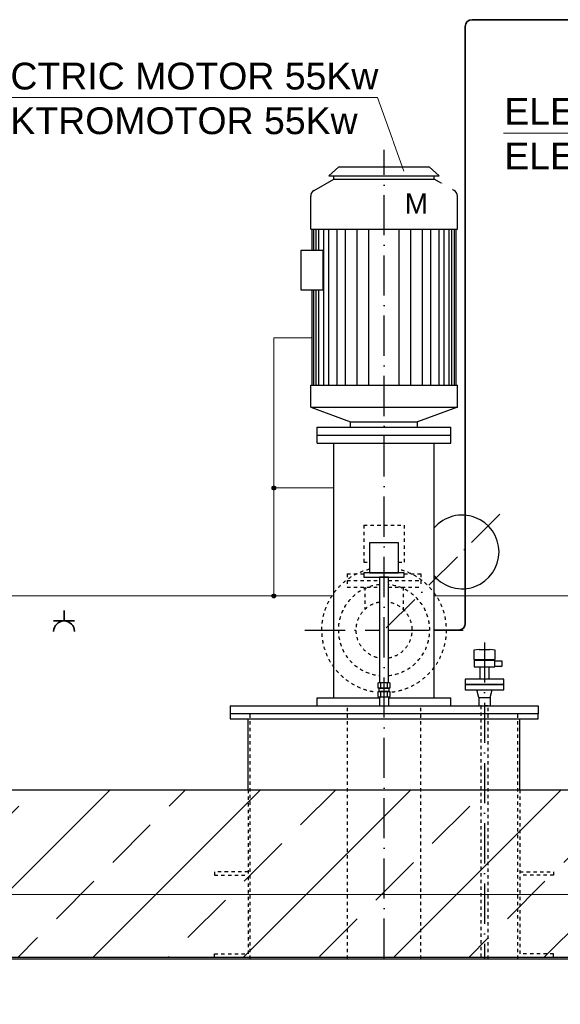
# Model space of a CAD drawing. Header units: millimetres. Extents: x -1777 to 1198744, y 17256 to 76241.
# Tile 21 of 201: x 66429 to 68044, y 50620 to 53561. Entities that reach past the tile are written whole.
import ezdxf

# ---------------------------------------------------------------- set-up
doc = ezdxf.new("R2010")
doc.units = ezdxf.units.MM
doc.linetypes.add('ACAD_ISO10W100', pattern=[18, 12, -3, 0, -3])
doc.linetypes.add('JIS_02_1.0', pattern=[2, 1, -1])
for name, color, linetype, lineweight in [('Beschriftung', 7, 'Continuous', 9), ('elektro Installation', 7, 'Continuous', 35), ('Verz. Bandstahl 30x3_5mm auf Putz', 1, 'GRENZE2', 18), ('Verz. Bandstahl 30x3_5mm im Beton', 5, 'GRENZE1', 18)]:
    doc.layers.add(name, color=color, linetype=linetype, lineweight=lineweight)
doc.styles.add('LBB3.5M1000', font='isocp.shx', dxfattribs={"height": 3.5})
doc.linetypes.add('GRENZE1', pattern='A,6.35,-2.54,[133,ltypeshp.shx,S=2.54,R=0,X=-2.54,Y=0],-2.54,25.4', length=36.83)
doc.linetypes.add('GRENZE2', pattern='A,6.35,-2.54,[132,ltypeshp.shx,S=2.54,R=0,X=-2.54,Y=0],-2.54,25.4', length=36.83)

msp = doc.modelspace()

# ---------------------------------------------------------------- hatches: boundary and pattern name
h = msp.add_hatch()
h.set_pattern_fill('ANSI33', color=256, scale=50, style=0)
h.set_pattern_definition([(45, (83825.2, 48181.26), (-224.5064, 224.5064), []), (45, (84049.72, 48181.26), (-224.5064, 224.5064), [158.75, -79.375])])
h.paths.add_polyline_path([(64513.43342, 50761.02696), (64513.43342, 51252.29202), (65167.09828, 51261.02696), (65167.09828, 51361.02696), (65367.09828, 51361.02696), (65367.09828, 51261.02696), (73167.09828, 51261.02696), (73167.09828, 51361.02696), (73367.09828, 51361.02696), (73367.09828, 51261.02696), (74010.60744, 51252.42773), (74010.60744, 50761.02696)])
at = {"layer": 'Verz. Bandstahl 30x3_5mm auf Putz'}
h = msp.add_hatch(color=256, dxfattribs=at)
h.dxf.hatch_style = 1
edge = h.paths.add_edge_path()
edge.add_arc((67187.96776, 52162.49156), 6.01999, 0, 360)
h = msp.add_hatch(color=256, dxfattribs=at)
h.dxf.hatch_style = 1
edge = h.paths.add_edge_path()
edge.add_arc((67187.96776, 51840.02696), 6.01999, 0, 360)

# ---------------------------------------------------------------- linework, layer by layer
at = {"lineweight": 35}
for p, q in [((67779.85172, 53561.02696), (68093.34551, 53561.02696)), ((67759.85172, 51758.02696), (67759.85172, 53541.02696)), ((67667.09828, 51738.02696), (67739.85172, 51738.02696))]:
    msp.add_line(p, q, dxfattribs=at)
at = {"linetype": 'ACAD_ISO10W100', "ltscale": 10}
for p, q in [((67517.09828, 50756.02696), (67517.09828, 53172.02696)), ((67863.44901, 52084.37769), (67517.09828, 51738.02696)), ((67280.59828, 51738.02696), (67503.64828, 51738.02696)), ((67530.54828, 51738.02696), (67753.59828, 51738.02696)), ((67817.09828, 51701.11237), (67817.09828, 50756.02696))]:
    msp.add_line(p, q, dxfattribs=at)
at = {"linetype": 'Continuous', "ltscale": 10}
for p, q in [((67382.09828, 53122.02696), (67352.09828, 53095.02696)), ((67382.09828, 53122.02696), (67652.09828, 53122.02696)), ((67652.09828, 53122.02696), (67682.09828, 53095.02696)), ((67308.09828, 53050.96336), (67367.09828, 53085.02696)), ((67352.09828, 53095.02696), (67682.09828, 53095.02696)), ((67367.09828, 53085.02696), (67367.09828, 53095.02696)), ((67367.09828, 53085.02696), (67667.09828, 53085.02696)), ((67667.09828, 53085.02696), (67667.09828, 53095.02696)), ((67726.09828, 53050.96336), (67667.09828, 53085.02696)), ((67298.09828, 52935.02696), (67298.09828, 53033.64286)), ((67736.09828, 52935.02696), (67736.09828, 53033.64276)), ((67298.09828, 52935.02696), (67736.09828, 52935.02696)), ((67302.09828, 52873.14246), (67302.09828, 52935.02696)), ((67307.09828, 52873.14246), (67307.09828, 52935.02696)), ((67314.59828, 52873.14246), (67314.59828, 52935.02696)), ((67322.09828, 52873.14246), (67322.09828, 52935.02696)), ((67337.09828, 52469.02696), (67337.09828, 52935.02696)), ((67352.09828, 52469.02696), (67352.09828, 52935.02696)), ((67377.09828, 52469.02696), (67377.09828, 52935.02696)), ((67402.09828, 52469.02696), (67402.09828, 52935.02696)), ((67437.09828, 52469.02696), (67437.09828, 52935.02696)), ((67472.09828, 52469.02696), (67472.09828, 52935.02696)), ((67562.09828, 52469.02696), (67562.09828, 52935.02696)), ((67597.09828, 52469.02696), (67597.09828, 52935.02696)), ((67632.09828, 52469.02696), (67632.09828, 52935.02696)), ((67657.09828, 52469.02696), (67657.09828, 52935.02696)), ((67682.09828, 52469.02696), (67682.09828, 52935.02696)), ((67697.09828, 52469.02696), (67697.09828, 52935.02696)), ((67712.09828, 52469.02696), (67712.09828, 52935.02696)), ((67719.59828, 52469.02696), (67719.59828, 52935.02696)), ((67727.09828, 52469.02696), (67727.09828, 52935.02696)), ((67732.09828, 52469.02696), (67732.09828, 52935.02696)), ((67302.09828, 52469.02696), (67302.09828, 52753.32225)), ((67307.09828, 52469.02696), (67307.09828, 52753.32225)), ((67314.59828, 52469.02696), (67314.59828, 52753.32225)), ((67322.09828, 52469.02696), (67322.09828, 52753.32225)), ((67298.09828, 52404.02696), (67298.09828, 52469.02696)), ((67298.09828, 52469.02696), (67736.09828, 52469.02696)), ((67736.09828, 52404.02696), (67736.09828, 52469.02696)), ((67298.09828, 52404.02696), (67736.09828, 52404.02696)), ((67298.09828, 52404.02696), (67417.09828, 52360.02696)), ((67736.09828, 52404.02696), (67617.09828, 52360.02696)), ((67417.09828, 52344.02696), (67417.09828, 52360.02696)), ((67417.09828, 52360.02696), (67617.09828, 52360.02696)), ((67617.09828, 52344.02696), (67617.09828, 52360.02696)), ((67317.09828, 52344.02696), (67717.09828, 52344.02696)), ((67317.09828, 52296.02696), (67317.09828, 52344.02696)), ((67317.09828, 52320.02696), (67717.09828, 52320.02696)), ((67717.09828, 52296.02696), (67717.09828, 52344.02696)), ((67317.09828, 52296.02696), (67717.09828, 52296.02696)), ((67367.09828, 51536.02696), (67367.09828, 52296.02696)), ((67667.09828, 51536.02696), (67667.09828, 52296.02696)), ((67317.09828, 51536.02696), (67503.64828, 51536.02696)), ((67317.09828, 51512.02696), (67317.09828, 51536.02696)), ((67530.54828, 51536.02696), (67717.09828, 51536.02696)), ((67717.09828, 51512.02696), (67717.09828, 51536.02696)), ((67057.09828, 51512.02696), (67057.09828, 51488.02696)), ((67057.09828, 51512.02696), (67977.09828, 51512.02696)), ((67977.09828, 51512.02696), (67977.09828, 51488.02696))]:
    msp.add_line(p, q, dxfattribs=at)
at = {"linetype": 'JIS_02_1.0', "ltscale": 10}
for p, q in [((67457.09828, 52051.02696), (67457.09828, 51941.02696)), ((67457.09828, 52051.02696), (67577.09828, 52051.02696)), ((67577.09828, 52051.02696), (67577.09828, 51941.02696)), ((67457.09828, 51941.02696), (67474.07908, 51941.02696)), ((67560.11749, 51941.02696), (67577.09828, 51941.02696)), ((67407.09828, 51906.02696), (67456.78562, 51906.02696)), ((67407.09828, 51906.02696), (67407.09828, 51866.02696)), ((67577.41094, 51906.02696), (67627.09828, 51906.02696)), ((67627.09828, 51906.02696), (67627.09828, 51866.02696)), ((67407.09828, 51886.02696), (67503.64828, 51886.02696)), ((67530.54828, 51886.02696), (67627.09828, 51886.02696)), ((67407.09828, 51866.02696), (67503.64828, 51866.02696)), ((67459.94828, 51866.02696), (67459.94828, 51799.79346)), ((67530.54828, 51866.02696), (67627.09828, 51866.02696)), ((67574.24828, 51866.02696), (67574.24828, 51799.79346)), ((67407.54828, 50756.02696), (67407.54828, 51512.02696)), ((67626.64828, 50756.02696), (67626.64828, 51512.02696)), ((67117.09828, 50756.02696), (67117.09828, 51488.02696)), ((67917.09828, 50756.02696), (67917.09828, 51488.02696)), ((67111.09828, 51261.02696), (67111.09828, 50761.02696)), ((67923.09828, 51261.02696), (67923.09828, 50761.02696))]:
    msp.add_line(p, q, dxfattribs=at)
for p, q in [((67785.09828, 51677.67425), (67785.09828, 51649.62127)), ((67801.09828, 51679.61381), (67833.09828, 51679.61381)), ((67817.09828, 51677.67425), (67817.09828, 51649.62127)), ((67849.09828, 51649.62127), (67849.09828, 51677.67425)), ((67785.09828, 51649.62127), (67817.09828, 51649.62127)), ((67817.09828, 51649.62127), (67849.09828, 51649.62127)), ((67790.19828, 51627.8924), (67843.99828, 51627.8924)), ((67803.64828, 51627.8924), (67803.64828, 51591.02696)), ((67830.54828, 51627.8924), (67830.54828, 51591.02696)), ((67503.64828, 51554.51509), (67530.54828, 51554.51509)), ((67507.86068, 51565.37952), (67507.86068, 51579.40601)), ((67507.86068, 51539.51882), (67507.86068, 51553.54531)), ((67526.33589, 51579.40601), (67526.33589, 51565.37952)), ((67526.33589, 51553.54531), (67526.33589, 51539.51882)), ((67800.24828, 51537.02696), (67794.59828, 51559.02696)), ((67833.94828, 51537.02696), (67839.59828, 51559.02696)), ((67503.64828, 51538.54903), (67503.64828, 51512.02696)), ((67530.54828, 51538.54903), (67530.54828, 51512.02696)), ((67800.24828, 51537.02696), (67833.94828, 51537.02696)), ((67800.24828, 51537.02696), (67800.24828, 51512.02696)), ((67833.94828, 51537.02696), (67833.94828, 51512.02696)), ((67111.09828, 51261.02696), (67111.09828, 51473.02696)), ((67923.09828, 51261.02696), (67923.09828, 51473.02696)), ((65367.09828, 51261.02696), (73167.09828, 51261.02696)), ((64513.43342, 50761.02696), (74010.60744, 50761.02696)), ((64513.43342, 50756.02696), (74010.60744, 50756.02696))]:
    msp.add_line(p, q)
at = {"linetype": 'Continuous', "ltscale": 10}
for points in [[(67269.82775, 52873.14246), (67334.36881, 52873.14246), (67334.36881, 52753.32225), (67269.82775, 52753.32225)], [(67474.07908, 51908.97101), (67560.11749, 51908.97101), (67560.11749, 51998.4898), (67474.07908, 51998.4898)], [(67456.78562, 51896.21698), (67577.41094, 51896.21698), (67577.41094, 51908.97101), (67456.78562, 51908.97101)]]:
    msp.add_lwpolyline(points, close=True, dxfattribs=at)
msp.add_lwpolyline([(67530.54828, 51580.3758), (67530.54828, 51896.21698), (67503.64828, 51896.21698), (67503.64828, 51580.3758)], dxfattribs=at)
for points in [[(67786.00694, 51627.8924), (67848.18962, 51627.8924), (67848.18962, 51647.6817), (67786.00694, 51647.6817)], [(67848.18962, 51645.98504), (67868.69324, 51645.98504), (67868.69324, 51629.58906), (67848.18962, 51629.58906)], [(67874.59828, 51575.02696), (67874.59828, 51591.02696), (67759.59828, 51591.02696), (67759.59828, 51575.02696)], [(67501.55261, 51554.51509), (67532.64395, 51554.51509), (67532.64395, 51564.40974), (67501.55261, 51564.40974)], [(67874.59828, 51559.02696), (67874.59828, 51575.02696), (67759.59828, 51575.02696), (67759.59828, 51559.02696)], [(67057.09828, 51473.02696), (67977.09828, 51473.02696), (67977.09828, 51488.02696), (67057.09828, 51488.02696)]]:
    msp.add_lwpolyline(points, close=True)
for points in [[(67789.38547, 51647.6817), (67844.81109, 51647.6817)], [(67498.62307, 51579.40601), (67498.62307, 51565.37952)], [(67498.62307, 51553.54531), (67498.62307, 51539.51882)], [(67530.95469, 51580.3758), (67503.24188, 51580.3758)], [(67503.24188, 51564.40974), (67530.95469, 51564.40974)], [(67530.95469, 51554.51509), (67503.24188, 51554.51509)], [(67535.57349, 51565.37952), (67535.57349, 51579.40601)], [(67535.57349, 51539.51882), (67535.57349, 51553.54531)], [(67503.24188, 51538.54903), (67530.95469, 51538.54903)]]:
    msp.add_lwpolyline(points)
at = {"linetype": 'JIS_02_1.0', "ltscale": 10}
msp.add_lwpolyline([(67806.44828, 50756.02696), (67827.74828, 50756.02696), (67827.74828, 51512.02696), (67806.44828, 51512.02696)], close=True, dxfattribs=at)
for points in [[(67111.09828, 51016.02696), (67011.09828, 51016.02696), (67011.09828, 51006.02696), (67111.09828, 51006.02696)], [(67923.09828, 51016.02696), (68023.09828, 51016.02696), (68023.09828, 51006.02696), (67923.09828, 51006.02696)], [(67011.0972, 50761.02696), (67011.0972, 50771.02696), (67111.0972, 50771.02696)], [(68023.0972, 50761.02696), (68023.0972, 50771.02696), (67923.0972, 50771.02696)]]:
    msp.add_lwpolyline(points, dxfattribs=at)
at = {"lineweight": 35}
for centre, start, end in [((67779.85172, 53541.02696), 90, 180), ((67739.85172, 51758.02696), 270, 0)]:
    msp.add_arc(centre, 20, start, end, dxfattribs=at)
at = {"linetype": 'Continuous', "ltscale": 10}
for centre, radius, start, end in [((67318.09828, 53033.64284), 20, 120.00013056, 180), ((67716.09828, 53033.64281), 20, 0, 60.00002222), ((67750.50148, 51971.43016), 110, 220.69327222, 139.30672778)]:
    msp.add_arc(centre, radius, start, end, dxfattribs=at)
at = {"linetype": 'JIS_02_1.0', "ltscale": 10}
for radius, start, end in [(186.5, 103.33628326, 262.72831004), (186.5, 277.27168996, 76.66371674), (136.5, 95.65480391, 264.34519609), (136.5, 275.65480391, 84.34519609), (84.15, 99.19723967, 260.80276033), (84.15, 279.19723967, 80.80276033)]:
    msp.add_arc((67517.09828, 51738.02696), radius, start, end, dxfattribs=at)
for centre, radius, start, end in [((67801.09828, 51612.64989), 66.96393, 76.17633142, 103.82366858), ((67833.09828, 51612.64989), 66.96393, 76.17633142, 103.82366858), ((67801.09828, 51714.64563), 66.96393, 256.17633142, 283.82366858), ((67833.09828, 51714.64563), 66.96393, 256.17633142, 283.82366858), ((67503.24188, 51568.89188), 11.48392, 66.28437342, 113.71562658), ((67503.24188, 51575.89366), 11.48392, 246.28437342, 293.71562658), ((67503.24188, 51543.03117), 11.48392, 66.28437342, 113.71562658), ((67517.09828, 51535.89481), 44.48099, 78.01384423, 101.98615577), ((67517.09828, 51608.89073), 44.48099, 258.01384423, 281.98615577), ((67517.09828, 51510.0341), 44.48099, 78.01384423, 101.98615577), ((67530.95469, 51568.89188), 11.48392, 66.28437342, 113.71562658), ((67530.95469, 51575.89366), 11.48392, 246.28437342, 293.71562658), ((67530.95469, 51543.03117), 11.48392, 66.28437342, 113.71562658), ((67503.24188, 51550.03295), 11.48392, 246.28437342, 293.71562658), ((67517.09828, 51583.03002), 44.48099, 258.01384423, 281.98615577), ((67530.95469, 51550.03295), 11.48392, 246.28437342, 293.71562658)]:
    msp.add_arc(centre, radius, start, end)
at = {"layer": 'elektro Installation'}
for p, q in [((66561.51975, 51765.13205), (66561.51975, 51796.36743)), ((66530.28437, 51765.13205), (66592.75514, 51765.13205))]:
    msp.add_line(p, q, dxfattribs=at)
msp.add_arc((66561.51975, 51733.89666), 31.23539, 0, 180, dxfattribs=at)
at = {"layer": 'Verz. Bandstahl 30x3_5mm auf Putz', "ltscale": 2}
for p, q in [((67187.96776, 52611.1746), (67301.16089, 52611.1746)), ((67187.96776, 52611.1746), (67187.96776, 51840.02696)), ((67187.96776, 52162.49156), (67366.16089, 52162.49156)), ((66103.59828, 51840.02696), (67367.09828, 51840.02696)), ((67667.09828, 51840.02696), (68287.54828, 51840.02696))]:
    msp.add_line(p, q, dxfattribs=at)
at = {"layer": 'Verz. Bandstahl 30x3_5mm auf Putz'}
for p, q in [((67301.16089, 52626.1746), (67301.16089, 52596.1746)), ((67366.16089, 52177.49156), (67366.16089, 52147.49156))]:
    msp.add_line(p, q, dxfattribs=at)
at = {"layer": 'Verz. Bandstahl 30x3_5mm auf Putz', "linetype": 'Continuous'}
for centre in [(67187.96776, 52162.49156), (67187.96776, 51840.02696)]:
    msp.add_circle(centre, 6.01999, dxfattribs=at)
at = {"layer": 'Verz. Bandstahl 30x3_5mm im Beton', "ltscale": 15}
msp.add_line((64513.43342, 50948.35102), (74010.60744, 50948.35102), dxfattribs=at)

# ---------------------------------------------------------------- texts
at = {"layer": 'Beschriftung', "insert": (67876.27503, 53327.33122), "char_height": 80, "width": 1351.7429922, "attachment_point": 1, "style": 'LBB3.5M1000', "bg_fill": 2}
msp.add_mtext('{\\fArial|b0|i0|c0|p34;\\C256;ELECTRIC MOTOR 2,2Kw\\PELEKTROMOTOR 2,2Kw}', dxfattribs=at)
at = {"layer": 'Beschriftung', "insert": (-641.05085, 52759.07674), "char_height": 500, "width": 7399.7669481, "attachment_point": 1, "style": 'LBB3.5M1000'}
msp.add_mtext('\\pi2004.5;{\\fArial|b0|i0|c0|p34;TOP VIEW\\P\\pi1431.8;\\fArial|b0|i1|c0|p34;DRAUFSICHT\\P\\pi64.583;\\fArial|b0|i0|c0|p34;\\H0.6x;(SECTION THROUGH PUMP HOUSE)\\P\\pi330.31;\\fArial|b0|i1|c0|p34;(SCHNITT DURCH PUMPENHAUS)}', dxfattribs=at)

# ---------------------------------------------------------------- next in the draw order: linework, layer by layer
at = {"layer": 'Beschriftung'}
msp.add_line((67873.65846, 53222.22982), (69210.50729, 53222.22982), dxfattribs=at)

# ---------------------------------------------------------------- next in the draw order: texts
at = {"layer": 'Beschriftung', "attachment_point": 1, "style": 'LBB3.5M1000', "bg_fill": 2}
for s, insert, char_height, width in [('{\\fArial|b0|i0|c0|p34;ELECTRIC MOTOR 55Kw\\PELEKTROMOTOR 55Kw}', (66190.07126, 53432.56446), 80, 1314.0157142), ('{\\fArial|b0|i0|c0|p34;\\C256;M}', (67578.81593, 53042.12752), 60, 111.9584505)]:
    msp.add_mtext(s, dxfattribs=dict(at, insert=insert, char_height=char_height, width=width))

# ---------------------------------------------------------------- next in the draw order: linework, layer by layer
at = {"layer": 'Beschriftung'}
for p, q in [((66174.9577, 53328.69669), (67497.98723, 53328.69669)), ((67497.98723, 53328.69669), (67575.93756, 53108.88924))]:
    msp.add_line(p, q, dxfattribs=at)

doc.saveas('drawing.dxf')
